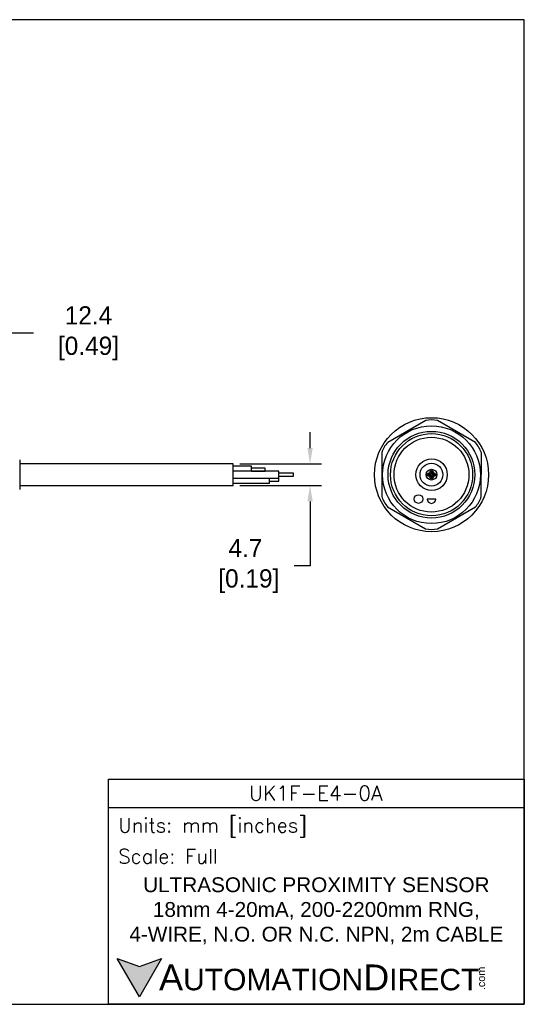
# Model space of a CAD drawing. Header units: inches. Extents: x 0 to 279, y 0 to 216.
# Tile 5 of 5: x 169 to 279, y 0 to 216. Entities that reach past the tile are written whole.
import ezdxf

# ---------------------------------------------------------------- set-up
doc = ezdxf.new("R2010")
doc.units = ezdxf.units.IN
doc.header["$LTSCALE"] = 10
doc.header["$MEASUREMENT"] = 0
doc.layers.add('DIM', color=140, linetype='Continuous')
doc.layers.add('Text', color=140, linetype='Continuous')
doc.styles.add('\\M+2ABAC\\M+2A6A11', font='txt')
doc.styles.add('ROMANS', font='romans.shx')
doc.dimstyles.get("Standard").update_dxf_attribs({"dimtxt": 4, "dimasz": 3.5, "dimexe": 2.5, "dimexo": 1.5, "dimgap": 1, "dimtad": 0, "dimtih": 1, "dimtoh": 1, "dimdec": 1, "dimzin": 0, "dimdsep": 46, "dimtxsty": 'Standard', "dimcen": 0, "dimadec": 0, "dimazin": 0, "dimtfac": 1, "dimtdec": 1, "dimtofl": 0, "dimtmove": 0, "dimatfit": 3, "dimfxl": 0, "dimtolj": 1, "dimtzin": 0, "dimarcsym": 0})

# ---------------------------------------------------------------- blocks, each defined once
blk = doc.blocks.new('*D5')
at = {"layer": 'Defpoints', "color": 0}
for p in [(153.46, 147.13), (165.85, 124.13), (153.46, 118.97)]:
    blk.add_point(p, dxfattribs=at)
at = {"layer": 'DIM', "color": 0, "lineweight": -2}
for p, q in [((153.46, 120.47), (153.46, 149.63)), ((165.85, 125.63), (165.85, 149.63)), ((162.35, 147.13), (156.96, 147.13)), ((171.84, 147.13), (165.85, 147.13))]:
    blk.add_line(p, q, dxfattribs=at)
at = {"layer": 'DIM', "color": 0}
for points in [[(156.96, 147.71), (156.96, 146.54), (153.46, 147.13)], [(162.35, 147.71), (162.35, 146.54), (165.85, 147.13)]]:
    blk.add_solid(points, dxfattribs=at)
at = {"layer": 'DIM', "color": 0, "insert": (183.17, 147.13), "char_height": 4, "attachment_point": 5}
blk.add_mtext('\\A1; 12.4\\P [0.49]', dxfattribs=at)
blk = doc.blocks.new('*D3')
at = {"layer": 'Defpoints', "color": 0}
for p in [(215.61, 118.48), (215.61, 113.78), (232.46, 113.78)]:
    blk.add_point(p, dxfattribs=at)
at = {"layer": 'DIM', "color": 0, "lineweight": -2}
for p, q in [((232.46, 121.98), (232.46, 125.48)), ((217.11, 118.48), (234.96, 118.48)), ((217.11, 113.78), (234.96, 113.78)), ((232.46, 110.28), (232.46, 96.12)), ((232.46, 96.12), (228.96, 96.12))]:
    blk.add_line(p, q, dxfattribs=at)
at = {"layer": 'DIM', "color": 0}
for points in [[(231.88, 121.98), (233.05, 121.98), (232.46, 118.48)], [(231.88, 110.28), (233.05, 110.28), (232.46, 113.78)]]:
    blk.add_solid(points, dxfattribs=at)
at = {"layer": 'DIM', "color": 0, "insert": (218.3, 96.12), "char_height": 4, "attachment_point": 5}
blk.add_mtext('\\A1;4.7\\P [0.19]', dxfattribs=at)

msp = doc.modelspace()

# ---------------------------------------------------------------- hatches: boundary and pattern name
at = {"layer": 'Text'}
msp.add_hatch(color=256, dxfattribs=at).paths.add_polyline_path([(199.93, 10.07), (195.08, 8.31), (190.23, 10.07), (195.08, 1.67)])

# ---------------------------------------------------------------- linework, layer by layer
for p, q in [((257.8, 127.98), (249.47, 123.2)), ((268.69, 123.17), (260.39, 127.98)), ((248.18, 120.95), (248.16, 111.35)), ((269.98, 111.32), (269.99, 120.92)), ((168.85, 119.38), (168.85, 112.89)), ((215.61, 118.48), (168.85, 118.48)), ((215.61, 113.78), (215.61, 118.48)), ((219.61, 117.98), (215.61, 117.98)), ((225.61, 116.88), (215.61, 116.88)), ((219.61, 116.88), (219.61, 117.98)), ((222.61, 117.58), (219.61, 117.58)), ((219.61, 116.89), (222.61, 116.89)), ((222.61, 116.89), (222.61, 117.58)), ((225.61, 115.38), (225.61, 116.88)), ((215.61, 115.38), (225.61, 115.38)), ((223.61, 114.28), (223.61, 115.38)), ((225.61, 115.33), (223.61, 115.33)), ((223.61, 114.73), (225.61, 114.73)), ((228.82, 116.43), (225.61, 116.43)), ((225.61, 115.83), (228.82, 115.83)), ((225.61, 114.73), (225.61, 115.33)), ((228.82, 115.83), (228.82, 116.43)), ((168.85, 113.78), (215.61, 113.78)), ((215.61, 114.28), (223.61, 114.28)), ((260, 110.8), (258.1, 110.8)), ((249.46, 109.1), (257.76, 104.29)), ((260.36, 104.29), (268.68, 109.07))]:
    msp.add_line(p, q)
for centre, radius in [((259.08, 116.13), 12.5), ((259.06, 116.13), 10.72), ((259.06, 116.13), 9.5), ((259.08, 116.13), 9), ((259.06, 116.13), 8.2), ((259.08, 116.13), 3.45), ((259.06, 116.13), 2.5), ((259.08, 116.13), 1.18), ((259.08, 116.68), 0.375), ((259.08, 116.68), 0.15), ((258.53, 116.13), 0.375), ((258.53, 116.13), 0.172), ((259.08, 115.58), 0.375), ((259.08, 115.58), 0.15), ((259.63, 116.13), 0.375), ((259.63, 116.13), 0.15), ((256.22, 110.8), 0.95)]:
    msp.add_circle(centre, radius)
for centre, radius, start, end in [((259.1, 122.47), 5.66, 76.7986, 103.2975), ((253.6, 119.32), 5.66, 136.7986, 163.2975), ((264.57, 119.28), 5.66, 16.7986, 43.2975), ((253.58, 112.98), 5.66, 196.7986, 223.2975), ((259.05, 110.8), 0.95, 180, 0), ((264.55, 112.95), 5.66, 316.7986, 343.2975), ((259.06, 109.8), 5.66, 256.7986, 283.2975)]:
    msp.add_arc(centre, radius, start, end)
at = {"layer": 'Defpoints'}
msp.add_lwpolyline([(279.4, 215.9), (0, 215.9), (0, 0), (279.4, 0)], close=True, dxfattribs=at)
at = {"layer": 'Text'}
msp.add_line((188.28, 43.12), (279.4, 43.12), dxfattribs=at)
for points in [[(188.28, 0), (188.28, 49.4), (279.4, 49.4), (279.4, 0)], [(199.93, 10.07), (195.08, 1.67), (190.23, 10.07), (195.08, 8.31)]]:
    msp.add_lwpolyline(points, close=True, dxfattribs=at)

# ---------------------------------------------------------------- texts
at = {"layer": 'Text', "linetype": 'Continuous', "insert": (233.7, 46.3), "char_height": 3.248, "width": 61.1425, "attachment_point": 5, "style": 'ROMANS'}
msp.add_mtext('UK1F-E4-0A', dxfattribs=at)
at = {"layer": 'Text', "attachment_point": 4}
for s, insert, char_height, width, style in [(' Units: mm [inches]', (188.28, 38.75), 3.1404, 91.118, 'ROMANS'), (' Scale: Full', (188.28, 32.47), 3.1404, 91.118, 'ROMANS'), ('{\\fArial|b0|i0|c0|p34;     \\H1.2x;A\\H0.8333x;UTOMATION\\H1.2x;D\\H0.8333x;IRECT}', (190.23, 5.87), 4.7106, 79.7962, '\\M+2ABAC\\M+2A6A11')]:
    msp.add_mtext(s, dxfattribs=dict(at, insert=insert, char_height=char_height, width=width, style=style))
at = {"layer": 'Text', "linetype": 'Continuous', "insert": (233.84, 20.5), "char_height": 3.2482, "width": 90.3508, "attachment_point": 5}
msp.add_mtext('{\\fArial|b0|i0|c0|p34;ULTRASONIC PROXIMITY SENSOR\\P18mm 4-20mA, 200-2200mm RNG, \\P4-WIRE, N.O. OR N.C. NPN, 2m CABLE}', dxfattribs=at)
at = {"layer": 'Text', "insert": (269.12, 3.11), "char_height": 1.6958, "width": 5.0253, "attachment_point": 1, "rotation": 90, "style": '\\M+2ABAC\\M+2A6A11'}
msp.add_mtext('{\\fArial|b0|i0|c0|p34;.com}', dxfattribs=at)

# ---------------------------------------------------------------- dimensions: what is measured, and where the dimension line sits
at = {"layer": 'DIM'}
dim = msp.add_linear_dim(base=(153.46, 147.13), p1=(165.85, 124.13), p2=(153.46, 118.97), angle=180, text=' <>', dimstyle='Standard', override={"dimpost": '\\X', "dimtmove": 1}, dxfattribs=at)
dim.commit()
dim.dimension.update_dxf_attribs({"geometry": '*D5', "text_midpoint": (183.17, 151.77), "dimtype": 160})
dim = msp.add_linear_dim(base=(232.46, 113.78), p1=(215.61, 118.48), p2=(215.61, 113.78), angle=90, dimstyle='Standard', override={"dimpost": '\\X'}, dxfattribs=at)
dim.commit()
dim.dimension.update_dxf_attribs({"geometry": '*D3', "text_midpoint": (218.3, 96.12), "dimtype": 160})

doc.saveas('drawing.dxf')
